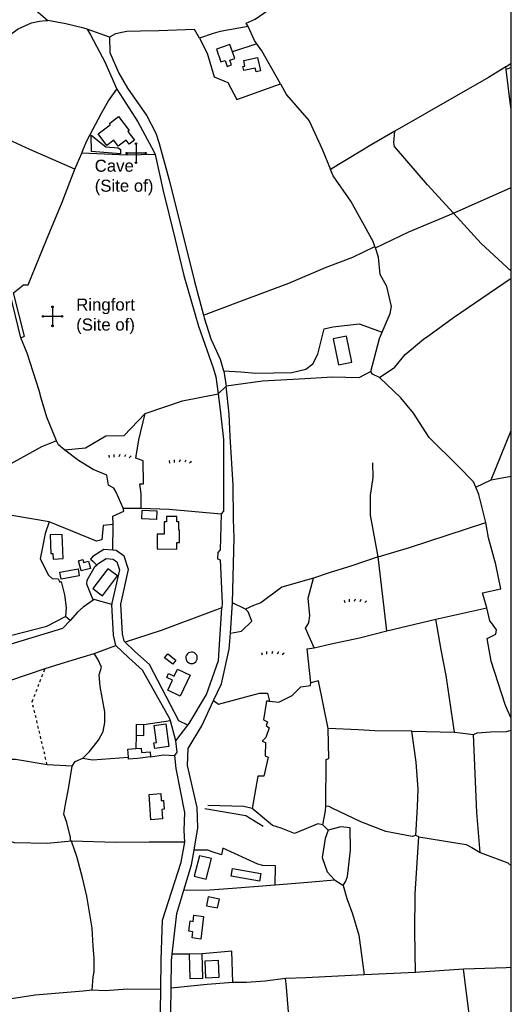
# Model space of a CAD drawing. Extents: x 119999 to 6050531, y -19778 to 3735158.
# Tile 61 of 66: x 3751541 to 4120000, y 1457028 to 2195552. Entities that reach past the tile are written whole.
import ezdxf

# ---------------------------------------------------------------- set-up
doc = ezdxf.new("R2010")
doc.units = 0
doc.header["$LTSCALE"] = 20
doc.linetypes.add('PECK', pattern=[0.2, 0.1, -0.1])
for name, color, linetype in [('90 - SITE GENERALLY', 2, 'Continuous'), ('BDY_RIGHT', 7, 'Continuous'), ('BLD_OTL_S', 1, 'Continuous'), ('GEN_LIN_D', 3, 'Continuous'), ('GEN_PCK_D', 3, 'PECK'), ('LAND_SYMB', 6, 'Continuous'), ('LEGEND', 7, 'Continuous'), ('MNR_LN_DT', 3, 'Continuous'), ('OTHER_SYM', 6, 'Continuous'), ('ROADS', 7, 'Continuous'), ('TOWNLAND', 7, 'Continuous'), ('WATER_FTR', 4, 'Continuous')]:
    doc.layers.add(name, color=color, linetype=linetype)
doc.styles.get("Standard").update_dxf_attribs({"font": 'arial.ttf', "height": 2})

# ---------------------------------------------------------------- blocks, each defined once
blk = doc.blocks.new('42', base_point=(146.676798, 309.253658))
for p, q in [((146.691962, 312.523596), (146.691962, 305.983721)), ((149.961902, 309.253658), (143.422025, 309.253658))]:
    blk.add_line(p, q)
for centre in [(146.686412, 312.818336), (143.127287, 309.248108), (150.25664, 309.259208), (146.697512, 305.688981)]:
    blk.add_circle(centre, 0.29479)
blk = doc.blocks.new('27', base_point=(148.352383, 311.221979))
for p, q in [((144.718675, 312.424787), (144.918538, 311.52541)), ((146.584048, 312.69127), (146.584048, 311.691962)), ((148.815833, 312.75789), (148.51604, 311.858512)), ((150.980998, 312.591337), (150.581275, 311.791892)), ((153.112853, 312.158305), (152.413338, 311.45879))]:
    blk.add_line(p, q)
blk = doc.blocks.new('1586')
at = {"layer": 'BDY_RIGHT'}
blk.add_line((123898.11, 308717.44), (123897.76, 308718.46), dxfattribs=at)
for points in [[(123682.04, 308881.37), (123679.49, 308882.12), (123666.03, 308885.44), (123652.7, 308887.92)], [(123766.18, 308874.81), (123762.59, 308881.07), (123735.72, 308880.09), (123722.17, 308879.94), (123711.79, 308879.61), (123703.43, 308878.04), (123698.93, 308875.38)], [(123802.68, 308883.39), (123781.69, 308879.6), (123776.43, 308878.17), (123766.18, 308874.81)], [(123897.76, 308718.46), (123896.51, 308722.21), (123879.84, 308752.49), (123866.48, 308771.5), (123864.57, 308776.08)], [(123903.3, 308654.21), (123909.16, 308668.09), (123910.13, 308673.36), (123906.72, 308688.41), (123901.8, 308697.47), (123900.57, 308710.41), (123898.11, 308717.44)], [(123894.7, 308624.76), (123901.3, 308649.46), (123903.3, 308654.21)]]:
    blk.add_lwpolyline(points, dxfattribs=at)
at = {"layer": 'BLD_OTL_S'}
blk.add_line((123768.32, 308187.97), (123758.61, 308187.76), dxfattribs=at)
for points in [[(123790.95, 308864.38), (123788.95, 308870), (123778.97, 308866.43), (123782.36, 308856.94), (123785.5, 308858.06), (123787.14, 308853.45), (123790.4, 308854.61), (123789.12, 308858.17), (123792.71, 308859.45), (123790.95, 308864.38)], [(123809.79, 308860.08), (123811.9, 308850.14), (123808.67, 308849.45), (123808.08, 308852.23), (123799.52, 308850.42), (123798.87, 308853.46), (123800.4, 308853.78), (123799.52, 308857.9), (123809.79, 308860.08)], [(123705.57, 308815.84), (123713.5, 308805.41), (123712.67, 308804.77), (123717.58, 308798.31), (123713.63, 308795.31), (123711.45, 308798.18), (123705.39, 308793.58), (123701.97, 308798.07), (123696.86, 308794.18), (123690.26, 308802.86), (123699.39, 308809.81), (123698.75, 308810.66), (123705.57, 308815.84)], [(123685.07, 308801.9), (123695.99, 308793.12), (123705.36, 308792.42), (123707.04, 308791.08), (123707.05, 308788.05), (123685.47, 308789.8), (123685.07, 308801.9)], [(123866.49, 308649.13), (123870.38, 308629.61), (123880.41, 308631.61), (123876.52, 308651.13), (123866.49, 308649.13)], [(123734.01, 308513.7), (123723.05, 308514.18), (123723.33, 308520.54), (123734.29, 308520.06), (123734.01, 308513.7)], [(123749.35, 308491.4), (123749.33, 308496.42), (123751.35, 308496.43), (123751.32, 308505.72), (123750.89, 308505.72), (123750.86, 308511.97), (123749.24, 308511.96), (123749.22, 308515.87), (123741.6, 308515.84), (123741.61, 308511.9), (123739.73, 308511.9), (123739.77, 308502.72), (123734.63, 308502.7), (123734.67, 308491.54), (123749.35, 308491.4)], [(123654.3, 308502.08), (123654.94, 308488.13), (123656.45, 308488.2), (123656.65, 308483.98), (123664.13, 308484.33), (123663.29, 308502.5), (123654.3, 308502.08)], [(123677.65, 308475.05), (123675.69, 308482.71), (123678.93, 308483.54), (123679.45, 308481.47), (123683.11, 308482.41), (123684.54, 308476.8), (123677.65, 308475.05)], [(123661.69, 308474.2), (123675.31, 308476.58), (123676.23, 308471.31), (123662.61, 308468.93), (123661.69, 308474.2)], [(123697.58, 308476.72), (123686.44, 308461.79), (123693.69, 308456.38), (123704.82, 308471.32), (123697.58, 308476.72)], [(123742.52, 308412.92), (123748.6, 308408.22), (123746.24, 308405.18), (123740.17, 308409.88), (123742.52, 308412.92)], [(123760.41, 308405.6), (123761.52, 308405.76), (123762.55, 308406.21), (123763.43, 308406.91), (123764.1, 308407.81), (123764.51, 308408.85), (123764.64, 308409.97), (123764.48, 308411.08), (123764.03, 308412.11), (123763.33, 308412.99), (123762.43, 308413.66), (123761.38, 308414.07), (123760.27, 308414.2), (123759.16, 308414.03), (123758.13, 308413.58), (123757.25, 308412.89), (123756.58, 308411.98), (123756.17, 308410.94), (123756.04, 308409.82), (123756.21, 308408.71), (123756.65, 308407.68), (123757.35, 308406.8), (123758.25, 308406.14), (123759.3, 308405.72), (123760.41, 308405.6)], [(123759.29, 308396.8), (123751.81, 308381.18), (123742.48, 308385.65), (123746.05, 308393.1), (123741.71, 308395.18), (123743.1, 308398.08), (123747.29, 308396.07), (123749.81, 308401.34), (123759.29, 308396.8)], [(123724.62, 308359.76), (123718.81, 308359.81), (123718.74, 308351.79)], [(123718.74, 308351.79), (123724.54, 308351.74), (123724.62, 308359.76)], [(123741.08, 308360.4), (123743.4, 308343.36), (123732.7, 308341.91), (123732.12, 308346.15), (123734.03, 308346.41), (123732.29, 308359.2), (123741.08, 308360.4)], [(123713.07, 308335.5), (123712.63, 308341.52), (123718.47, 308341.95)], [(123718.47, 308341.95), (123722.51, 308342.24), (123722.75, 308338.95), (123729.24, 308339.42), (123729.52, 308335.6)], [(123729.52, 308335.6), (123719.77, 308334.49), (123713.18, 308334.01), (123713.07, 308335.5)], [(123729.89, 308288.52), (123728.53, 308307.43), (123737.29, 308308.06), (123737.67, 308302.8), (123739.44, 308302.93), (123739.92, 308296.34), (123737.95, 308296.2), (123738.45, 308289.14), (123729.89, 308288.52)], [(123766.25, 308261.51), (123762.39, 308246.09), (123771.33, 308243.85), (123775.19, 308259.27), (123766.25, 308261.51)], [(123791.12, 308251.87), (123812.21, 308248.14), (123811.2, 308242.43), (123790.11, 308246.17), (123791.12, 308251.87)], [(123771.51, 308223.98), (123779.88, 308222.27), (123781.25, 308228.96), (123772.88, 308230.67), (123771.51, 308223.98)], [(123769.37, 308215.92), (123767.36, 308198.99), (123760.74, 308199.77), (123761.29, 308204.43), (123758.31, 308204.79), (123759.23, 308212.52), (123761.63, 308212.24), (123762.17, 308216.77), (123769.37, 308215.92)], [(123758.61, 308187.76), (123759.02, 308169.42), (123768.72, 308169.64), (123768.32, 308187.97)], [(123770.27, 308182.47), (123770.76, 308169.97), (123781.13, 308170.38), (123780.64, 308182.88), (123770.27, 308182.47)]]:
    blk.add_lwpolyline(points, dxfattribs=at)
at = {"layer": 'GEN_LIN_D'}
for p, q in [((123809.19, 308870.56), (123790.95, 308864.38)), ((123995.8, 308853.3), (124000, 308856.05)), ((123996.08, 308851.19), (123995.8, 308853.3)), ((124000, 308852.67), (123996.08, 308851.19)), ((123672.84, 308776.33), (123678.01, 308788.43)), ((123678.01, 308788.43), (123679.23, 308791.29)), ((123732.16, 308789.63), (123732.96, 308787.34)), ((123956.62, 308743.36), (124000, 308762.64)), ((123898.11, 308717.44), (123897.76, 308718.46)), ((123984.8, 308543.32), (124000, 308580.48)), ((123973.36, 308537.82), (123984.8, 308543.32)), ((123984.8, 308543.32), (124000, 308546.14)), ((123709.18, 308522.13), (123722.6, 308522.12)), ((123701.36, 308490.66), (123701.53, 308509.8)), ((123686.29, 308482.32), (123689.36, 308479.47)), ((123700.69, 308449.86), (123686.28, 308453.97)), ((123789.52, 308428.53), (123791.12, 308451.18)), ((123800.74, 308446.33), (123791.12, 308451.18)), ((123943.49, 308438.9), (123981.79, 308447.38)), ((123669.27, 308437.97), (123665.85, 308440.91)), ((123906.69, 308430.18), (123943.49, 308438.9)), ((123687.44, 308413.21), (123703.61, 308419.1)), ((123744.45, 308362.53), (123724.62, 308359.76)), ((123748.66, 308347.75), (123744.45, 308362.53)), ((123718.74, 308351.79), (123718.47, 308341.95)), ((123925.41, 308354.97), (123957.41, 308354.11)), ((123670.75, 308328.71), (123652.11, 308329.76)), ((123862.69, 308280.72), (123858.86, 308284.62)), ((123930.79, 308275.65), (123928.51, 308276.57)), ((123758.61, 308187.76), (123745.79, 308187.57)), ((123928.12, 308173.83), (123889.7, 308172.03)), ((123964.11, 308176.36), (123928.12, 308173.83)), ((123969.09, 308136.83), (123964.11, 308176.36))]:
    blk.add_line(p, q, dxfattribs=at)
for points in [[(123802.68, 308883.39), (123801.3, 308885.83), (123808.11, 308888.9), (123817.74, 308895.64), (123877.43, 308936.12), (123899.43, 308950.42), (123914.57, 308960.1), (123920.69, 308964.87)], [(123606.63, 308866.2), (123614.6, 308870.39), (123630.44, 308881.74), (123640.29, 308886.15), (123646.33, 308887.38), (123651.04, 308887.87), (123652.7, 308887.92)], [(123682.04, 308881.37), (123679.49, 308882.12), (123666.03, 308885.44), (123652.7, 308887.92)], [(123682.04, 308881.37), (123684.81, 308876.77), (123695.43, 308857.04), (123704.42, 308836.44)], [(123766.18, 308874.81), (123762.59, 308881.07), (123735.72, 308880.09), (123722.17, 308879.94), (123711.79, 308879.61), (123703.43, 308878.04), (123698.93, 308875.38)], [(123802.68, 308883.39), (123781.69, 308879.6), (123776.43, 308878.17), (123766.18, 308874.81)], [(123809.19, 308870.56), (123807.54, 308872.82), (123802.68, 308883.39)], [(123698.93, 308875.38), (123699.15, 308864.05), (123705.72, 308848.37), (123712.26, 308837.29), (123726.84, 308816.54), (123733.62, 308803.36), (123736.17, 308795.74), (123743.99, 308766.56), (123762.57, 308692.18), (123769.23, 308666.87)], [(123766.18, 308874.81), (123772.02, 308863.44), (123777.35, 308845.77), (123787.53, 308841.55), (123794.32, 308828.63), (123826.91, 308840.41)], [(123826.91, 308840.41), (123813.04, 308865.26), (123809.19, 308870.56)], [(123995.8, 308853.3), (123982.8, 308845.25), (123912.65, 308804.91)], [(124000, 308821.42), (123999.23, 308826.76), (123996.08, 308851.19)], [(123679.23, 308791.29), (123681.9, 308797.8), (123692.8, 308818.47), (123697.98, 308827.61), (123704.42, 308836.44)], [(123704.42, 308836.44), (123720.11, 308811.94), (123728.75, 308795.73), (123732.16, 308789.63)], [(123826.91, 308840.41), (123831.62, 308832.12), (123848.5, 308812.71), (123858.21, 308791.32), (123864.57, 308776.08)], [(123672.84, 308776.33), (123639.08, 308791.15), (123619.76, 308800.3), (123600.97, 308810.44), (123588.41, 308818.3)], [(123912.65, 308804.91), (123895.52, 308795.06), (123864.57, 308776.08)], [(123956.62, 308743.36), (123937.22, 308764.75), (123912.38, 308793.34), (123912.01, 308796.39), (123912.65, 308804.91)], [(123732.96, 308787.34), (123712.15, 308786.83), (123678.01, 308788.43)], [(123732.96, 308787.34), (123738.98, 308760.26), (123748.03, 308723.74), (123754.66, 308696.56), (123765.59, 308658.73), (123776.5, 308627.52), (123778.53, 308620.73), (123780.27, 308608.02)], [(123632.36, 308649.96), (123635.24, 308651.26), (123626.91, 308683.76), (123634.4, 308689.78), (123637.98, 308689.62), (123651.66, 308723.38), (123663.46, 308751.7), (123672.84, 308776.33)], [(123897.76, 308718.46), (123896.51, 308722.21), (123879.84, 308752.49), (123866.48, 308771.5), (123864.57, 308776.08)], [(123898.11, 308717.44), (123923.1, 308729.44), (123956.62, 308743.36)], [(124000, 308700.02), (123977.32, 308720.59), (123956.62, 308743.36)], [(123769.23, 308666.87), (123797.84, 308677.56), (123833.28, 308690.99), (123860.82, 308702.73), (123881.11, 308710.47), (123897.76, 308718.46)], [(123903.3, 308654.21), (123909.16, 308668.09), (123910.13, 308673.36), (123906.72, 308688.41), (123901.8, 308697.47), (123900.57, 308710.41), (123898.11, 308717.44)], [(123632.36, 308649.96), (123624.02, 308683.87), (123620.72, 308694.61), (123611.77, 308702.82)], [(123901.33, 308620.13), (123912.78, 308627.99), (123920.51, 308637.53), (123934.13, 308648.84), (123938.29, 308651.7), (123956.8, 308665.08), (124000, 308694.65)], [(123769.23, 308666.87), (123769.76, 308664.83), (123774.83, 308649.27), (123781.74, 308633.92), (123784.4, 308625.26)], [(123784.4, 308625.26), (123797.22, 308624.5), (123808.45, 308623.51), (123835.55, 308624.04), (123845.89, 308626.33), (123851.15, 308630.5), (123855.1, 308637.58), (123859.81, 308656.68), (123866.32, 308658.08), (123886.06, 308660.37), (123903.3, 308654.21)], [(123894.7, 308624.76), (123901.3, 308649.46), (123903.3, 308654.21)], [(123659.24, 308572.64), (123651.9, 308590.39), (123647.7, 308604.72), (123646.17, 308610.35), (123637.21, 308638.48), (123632.36, 308649.96)], [(123784.4, 308625.26), (123784.51, 308624.88), (123786.26, 308613.7)], [(123894.7, 308624.76), (123885.84, 308619.94), (123866.19, 308620.53), (123840.92, 308618.87), (123813.42, 308617.38), (123786.26, 308613.7)], [(123901.33, 308620.13), (123895.91, 308622.66), (123894.7, 308624.76)], [(123973.36, 308537.82), (123971.6, 308541.85), (123960.22, 308553.71), (123938.37, 308575.1), (123926.76, 308593.53), (123917.12, 308604.81), (123901.33, 308620.13)], [(123725.56, 308593.12), (123753.51, 308602.56), (123780.27, 308608.02)], [(123780.27, 308608.02), (123782.12, 308593.72), (123784.39, 308573.72), (123784.22, 308520), (123782.62, 308518)], [(123791.12, 308451.18), (123792.33, 308500), (123791.75, 308514), (123791.55, 308539.54), (123789.18, 308576.04), (123788.42, 308592.78), (123786.26, 308613.7)], [(123725.56, 308593.12), (123709.69, 308576.34), (123696.04, 308576.15), (123680.75, 308567.19), (123665.49, 308565.77)], [(123722.6, 308522.12), (123722.53, 308532.83), (123721.58, 308540.45), (123724.36, 308540.33), (123724.08, 308557.79), (123718.6, 308559.79), (123720.82, 308573.37), (123725.56, 308593.12)], [(123659.24, 308572.64), (123648, 308568.21), (123618.13, 308551.64), (123588.09, 308535.59), (123580.86, 308541.55), (123583.83, 308552.29), (123588.06, 308568.8), (123589.57, 308586.68)], [(123665.49, 308565.77), (123660.6, 308569.57), (123659.24, 308572.64)], [(123709.18, 308522.13), (123703.92, 308534.16), (123702.09, 308537.13), (123697.98, 308539.51), (123696.83, 308546.8), (123686.65, 308551.07), (123675.68, 308557.85), (123665.49, 308565.77)], [(123900.33, 308485.69), (123894.48, 308517.02), (123894.59, 308531.68), (123896.43, 308545.26), (123896.12, 308556.14)], [(123980.81, 308511.39), (123975.75, 308532.32), (123973.36, 308537.82)], [(123653.52, 308511.79), (123625.56, 308516.67), (123597.2, 308523.83)], [(123701.53, 308509.8), (123701.33, 308516.12), (123709.69, 308519.91), (123709.18, 308522.13)], [(123722.6, 308522.12), (123743.46, 308521.39), (123782.62, 308518)], [(123653.52, 308511.79), (123650.68, 308503.1), (123648.51, 308492.84), (123646.84, 308484.12), (123653.22, 308472.02), (123655.97, 308469.47), (123660.34, 308469.15), (123661.54, 308466.76), (123662.57, 308467.11), (123665.01, 308457.04), (123666.25, 308447.65), (123665.85, 308440.91)], [(123701.53, 308509.8), (123694.02, 308509.25), (123693.22, 308498.31), (123689.21, 308497.52), (123653.52, 308511.79)], [(123782.62, 308518), (123781.8, 308490.99), (123779.95, 308489.02), (123779.75, 308484.24), (123781.75, 308483.3), (123783.29, 308450.9), (123783.08, 308447.39)], [(123900.33, 308485.69), (123923.7, 308492.67), (123980.81, 308511.39)], [(123992.24, 308461.61), (123988.47, 308479.97), (123982.99, 308500.01), (123980.81, 308511.39)], [(123701.36, 308490.66), (123694.51, 308491.28), (123686.27, 308485.9), (123684.59, 308483.89), (123686.29, 308482.32)], [(123710.71, 308421.61), (123709.74, 308422.53), (123708.6, 308427.9), (123707.4, 308450.26), (123713.2, 308476.21), (123709.91, 308486.25), (123703.9, 308490.44), (123701.36, 308490.66)], [(123689.36, 308479.47), (123690.78, 308480.82), (123696.23, 308484.38), (123701.52, 308483.91), (123704.22, 308482.02), (123706.24, 308475.87), (123700.64, 308450.83), (123700.69, 308449.86)], [(123900.33, 308485.69), (123880.48, 308478.93), (123863.44, 308473.69), (123851.71, 308469.61)], [(123906.69, 308430.18), (123904.33, 308451.72), (123900.33, 308485.69)], [(123686.28, 308453.97), (123681.95, 308465.19), (123682.1, 308468.26), (123688.03, 308478.54), (123689.36, 308479.47)], [(123851.71, 308469.61), (123827.97, 308463), (123812.37, 308451.2), (123806.81, 308449.24), (123800.74, 308446.33)], [(123852.15, 308417.4), (123845.83, 308432.2), (123848.16, 308436.11), (123849.09, 308441.62), (123847.68, 308454.68), (123851.71, 308469.61)], [(123981.79, 308447.38), (123978.47, 308458.65), (123992.24, 308461.61)], [(123686.28, 308453.97), (123686.59, 308453.18), (123679.04, 308447.94), (123674.83, 308444.07), (123669.27, 308437.97)], [(123703.61, 308419.1), (123701.92, 308427.01), (123700.69, 308449.86)], [(123783.08, 308447.39), (123776.26, 308444.98), (123737.58, 308430.53), (123710.71, 308421.61)], [(123757.48, 308359.33), (123758.53, 308360.68), (123771.44, 308382.35), (123780.59, 308407.91), (123783.08, 308447.39)], [(123789.52, 308428.53), (123797.83, 308429.86), (123805.65, 308437.43), (123802.82, 308444.5), (123800.74, 308446.33)], [(123985.05, 308436.16), (123983.86, 308437.77), (123981.79, 308447.38)], [(123548.76, 308441.08), (123615.27, 308417.31), (123663.84, 308432.14), (123669.27, 308437.97)], [(123604.86, 308426.23), (123616.65, 308424.77), (123651.9, 308433.66), (123665.85, 308440.91)], [(123957.41, 308354.11), (123951.1, 308396.59), (123947.37, 308415.96), (123943.49, 308438.9)], [(123852.15, 308417.4), (123865.04, 308420.47), (123886.31, 308424.85), (123906.69, 308430.18)], [(124000, 308364.62), (123997.28, 308370.64), (123995.44, 308375.01), (123985.03, 308407.36), (123981.87, 308424.43), (123988.35, 308427.71), (123989.02, 308430.79), (123985.05, 308436.16)], [(123776.84, 308377.82), (123782.71, 308390.38), (123788.64, 308416.48), (123789.52, 308428.53)], [(123744.45, 308362.53), (123744.01, 308364.07), (123723.56, 308400.57), (123713.33, 308409.85), (123703.61, 308419.1)], [(123757.48, 308359.33), (123750.78, 308362.77), (123728.88, 308404.81), (123717.9, 308414.77), (123710.71, 308421.61)], [(123849.7, 308391.16), (123846.99, 308416.56), (123852.15, 308417.4)], [(123650.57, 308401.86), (123662.72, 308405.74), (123687.44, 308413.21)], [(123678.84, 308334.69), (123683.85, 308339.54), (123690.52, 308348.11), (123694.08, 308354.53), (123695.37, 308361.3), (123695.46, 308369.39), (123691.96, 308388.49), (123691.06, 308397.13), (123692.82, 308402.87), (123690.03, 308408.8), (123687.44, 308413.21)], [(123546.13, 308370.34), (123562.07, 308374.52), (123614.79, 308390.31), (123624.93, 308393.07), (123650.57, 308401.86)], [(123862.7, 308357.02), (123855.52, 308392.66), (123849.7, 308391.16)], [(123818.76, 308377.35), (123825.83, 308376.69), (123835.81, 308381.59), (123842.3, 308388.16), (123849.61, 308389.08), (123849.7, 308391.16)], [(123762.21, 308265.73), (123765.13, 308282.3), (123764.66, 308297.66), (123757.21, 308329.13), (123757.75, 308342), (123768.06, 308359.01), (123776.84, 308377.82)], [(123776.84, 308377.82), (123780.64, 308375.23), (123811.28, 308383.42), (123817.27, 308383.51), (123818.76, 308377.35)], [(123818.76, 308377.35), (123816.52, 308377.43), (123814.31, 308363.28), (123817.3, 308361.79), (123816.22, 308359.21), (123818.63, 308357.46), (123815.95, 308350.11), (123813.33, 308347.51), (123815.72, 308346.48), (123815.56, 308336.33), (123817.8, 308335.5), (123814.5, 308321.17), (123809.99, 308321.18), (123805.66, 308296.81)], [(123861.03, 308298.77), (123861.31, 308333.7), (123863.31, 308334.45), (123862.7, 308357.02)], [(123925.41, 308354.97), (123897.75, 308355.12), (123885.45, 308355.87), (123862.7, 308357.02)], [(123928.51, 308276.57), (123929.71, 308298.27), (123930.21, 308311.37), (123928.66, 308331.76), (123925.41, 308354.97)], [(123957.41, 308354.11), (123961.63, 308353.54), (123971.75, 308352.5)], [(123971.75, 308352.5), (123974.32, 308353.65), (123984.42, 308354.47), (123996.53, 308354.75), (124000, 308355.61)], [(123976.66, 308263.78), (123974.1, 308294), (123971.75, 308352.5)], [(123747.9, 308336.67), (123749.55, 308339.24), (123748.66, 308347.75)], [(123652.11, 308329.76), (123628.45, 308333.69), (123622.95, 308333.75)], [(123670.75, 308328.71), (123673.17, 308332.15), (123678.84, 308334.69)], [(123678.84, 308334.69), (123686.11, 308333.38), (123713.07, 308335.5)], [(123729.52, 308335.6), (123739.3, 308337.2), (123747.9, 308336.67)], [(123755.32, 308271.66), (123754.7, 308280.29), (123755.43, 308293.93), (123748.76, 308326.84), (123747.9, 308336.67)], [(123670.41, 308272.35), (123669.69, 308273.14), (123669.52, 308275.17), (123666.96, 308286.4), (123664.69, 308292.56), (123665.76, 308300.1), (123668.02, 308311.64), (123670.75, 308328.71)], [(123770.31, 308296.82), (123801.13, 308291.65), (123814.09, 308283.67)], [(123805.66, 308296.81), (123799.59, 308298.31), (123772.61, 308299.22)], [(123858.86, 308284.62), (123854.97, 308285.49), (123837.62, 308278.07), (123827.4, 308282.07), (123821.1, 308284.27), (123805.66, 308296.81)], [(123858.86, 308284.62), (123860.78, 308295.11), (123861.03, 308298.77)], [(123928.51, 308276.57), (123925.64, 308275.98), (123906.05, 308279.57), (123887.11, 308286.78), (123865.68, 308297.27), (123863.52, 308298.43), (123861.03, 308298.77)], [(123874.09, 308239.18), (123876.05, 308242.29), (123877.31, 308245.98), (123879.49, 308265.71), (123879.24, 308282.46), (123872.17, 308283.13), (123862.69, 308280.72)], [(123862.69, 308280.72), (123860.45, 308274.37), (123858.12, 308260.22), (123861.95, 308249.49), (123867.51, 308243.44)], [(123928.12, 308173.83), (123927.64, 308204.69), (123927.85, 308232.87), (123930.79, 308275.65)], [(123930.79, 308275.65), (123966.1, 308269.77), (123970.34, 308267.69), (123976.66, 308263.78)], [(123670.41, 308272.35), (123652.1, 308270.67), (123627.65, 308271.11), (123621.42, 308273.14)], [(123755.32, 308271.66), (123728.46, 308271.71), (123703.69, 308271.42), (123670.41, 308272.35)], [(123685.95, 308160.72), (123686.61, 308170.53), (123687.28, 308174.32), (123687.45, 308184.42), (123686.57, 308193.56), (123685.88, 308207.24), (123681.83, 308231.17), (123678.62, 308244.96), (123674.48, 308260.81), (123670.41, 308272.35)], [(123737.25, 308161.09), (123737.45, 308183.34), (123738.6, 308213.06), (123752.65, 308256.52), (123755.32, 308271.66)], [(123822.98, 308239.69), (123823.26, 308253.87), (123813.86, 308254.17), (123809.93, 308255.17), (123783.73, 308267.18), (123782.9, 308262.05), (123775.89, 308264.41), (123772.63, 308265.59), (123762.21, 308265.73)], [(123754.52, 308235.76), (123760.26, 308254.7), (123762.21, 308265.73)], [(123976.66, 308263.78), (123997.29, 308256.07), (124000, 308253.89)], [(123754.52, 308235.76), (123774.09, 308236.01), (123791, 308237.11), (123822.98, 308239.69)], [(123822.98, 308239.69), (123850.43, 308241.83), (123867.51, 308243.44)], [(123867.51, 308243.44), (123872.17, 308240.34), (123874.09, 308239.18)], [(123874.09, 308239.18), (123876.61, 308229.33), (123880.96, 308217.96), (123885.79, 308201.82), (123889.7, 308172.03)], [(123745.79, 308187.57), (123749.2, 308218.24), (123754.52, 308235.76)], [(123745.18, 308162.05), (123745.26, 308182.87), (123745.79, 308187.57)], [(123791.35, 308166.3), (123790.54, 308189.91), (123768.32, 308187.97)], [(123889.7, 308172.03), (123845.93, 308169.87), (123830.71, 308169.37)], [(124000, 308177.61), (123996.28, 308177.32), (123964.11, 308176.36)], [(123791.35, 308166.3), (123772.13, 308164.79), (123745.18, 308162.05)], [(123830.71, 308169.37), (123815.59, 308167.44), (123801.58, 308166.35), (123791.35, 308166.3)], [(123834.62, 308126.35), (123832.95, 308144.45), (123831.63, 308162.8), (123830.71, 308169.37)], [(123685.95, 308160.72), (123679.23, 308159.78), (123643.08, 308156.96), (123618.92, 308153.17), (123597.09, 308151.03), (123579.36, 308150.02), (123546.2, 308147.72), (123541.86, 308147.8)], [(123737.25, 308161.09), (123712.27, 308161.39), (123695.63, 308160.2), (123685.95, 308160.72)], [(123727.17, 308082.9), (123734.53, 308113.69), (123737.1, 308144.92), (123737.25, 308161.09)], [(123834.62, 308126.35), (123832.21, 308122.74), (123823.66, 308105.65), (123815.01, 308098.18), (123795.93, 308095.19), (123776.47, 308093.09), (123757.47, 308094.27), (123754.9, 308092.74), (123751.58, 308092.51), (123745.45, 308089.57), (123742.7, 308089.45), (123739.62, 308090.92), (123736.93, 308093.64), (123741.72, 308114.69), (123744.92, 308144.57), (123745.18, 308162.05)]]:
    blk.add_lwpolyline(points, dxfattribs=at)
at = {"layer": 'GEN_PCK_D'}
blk.add_lwpolyline([(123652.11, 308329.76), (123640.88, 308377.13), (123650.57, 308401.86)], dxfattribs=at)
at = {"layer": 'LEGEND'}
for p, q in [((124000, 308856.05), (124000, 309002.31)), ((124000, 308852.67), (124000, 308856.05)), ((124000, 308821.42), (124000, 308852.67)), ((124000, 308762.64), (124000, 308821.42)), ((124000, 308700.02), (124000, 308762.64)), ((124000, 308694.65), (124000, 308700.02)), ((124000, 308580.48), (124000, 308694.65)), ((124000, 308546.14), (124000, 308580.48)), ((124000, 308461.99), (124000, 308546.14)), ((124000, 308428.28), (124000, 308461.99)), ((124000, 308364.62), (124000, 308428.28)), ((124000, 308355.61), (124000, 308364.62)), ((124000, 308253.89), (124000, 308355.61)), ((124000, 308177.61), (124000, 308253.89)), ((124000, 308138.89), (124000, 308177.61))]:
    blk.add_line(p, q, dxfattribs=at)
at = {"layer": 'ROADS'}
for p, q in [((123732.16, 308789.63), (123732.96, 308787.34)), ((123780.27, 308608.02), (123786.26, 308613.7)), ((123686.29, 308482.32), (123689.36, 308479.47)), ((123789.52, 308428.53), (123791.12, 308451.18)), ((123748.66, 308347.75), (123744.45, 308362.53)), ((123748.66, 308347.75), (123757.48, 308359.33)), ((123748.66, 308347.75), (123757.48, 308359.33))]:
    blk.add_line(p, q, dxfattribs=at)
for points in [[(123802.68, 308883.39), (123801.3, 308885.83), (123808.11, 308888.9), (123817.74, 308895.64), (123877.43, 308936.12), (123899.43, 308950.42), (123914.57, 308960.1), (123920.69, 308964.87)], [(123606.63, 308866.2), (123614.6, 308870.39), (123630.44, 308881.74), (123640.29, 308886.15), (123646.33, 308887.38), (123651.04, 308887.87), (123652.7, 308887.92)], [(123682.04, 308881.37), (123679.49, 308882.12), (123666.03, 308885.44), (123652.7, 308887.92)], [(123682.04, 308881.37), (123684.81, 308876.77), (123695.43, 308857.04), (123704.42, 308836.44)], [(123766.18, 308874.81), (123762.59, 308881.07), (123735.72, 308880.09), (123722.17, 308879.94), (123711.79, 308879.61), (123703.43, 308878.04), (123698.93, 308875.38)], [(123802.68, 308883.39), (123781.69, 308879.6), (123776.43, 308878.17), (123766.18, 308874.81)], [(123698.93, 308875.38), (123699.15, 308864.05), (123705.72, 308848.37), (123712.26, 308837.29), (123726.84, 308816.54), (123733.62, 308803.36), (123736.17, 308795.74), (123743.99, 308766.56), (123762.57, 308692.18), (123769.23, 308666.87)], [(123704.42, 308836.44), (123720.11, 308811.94), (123728.75, 308795.73), (123732.16, 308789.63)], [(123732.96, 308787.34), (123738.98, 308760.26), (123748.03, 308723.74), (123754.66, 308696.56), (123765.59, 308658.73), (123776.5, 308627.52), (123778.53, 308620.73), (123780.27, 308608.02)], [(123769.23, 308666.87), (123769.76, 308664.83), (123774.83, 308649.27), (123781.74, 308633.92), (123784.4, 308625.26)], [(123784.4, 308625.26), (123784.51, 308624.88), (123786.26, 308613.7)], [(123780.27, 308608.02), (123782.12, 308593.72), (123784.39, 308573.72), (123784.22, 308520), (123782.62, 308518)], [(123791.12, 308451.18), (123792.33, 308500), (123791.75, 308514), (123791.55, 308539.54), (123789.18, 308576.04), (123788.42, 308592.78), (123786.26, 308613.7)], [(123782.62, 308518), (123781.8, 308490.99), (123779.95, 308489.02), (123779.75, 308484.24), (123781.75, 308483.3), (123783.29, 308450.9), (123783.08, 308447.39)], [(123701.36, 308490.66), (123694.51, 308491.28), (123686.27, 308485.9), (123684.59, 308483.89), (123686.29, 308482.32)], [(123710.71, 308421.61), (123709.74, 308422.53), (123708.6, 308427.9), (123707.4, 308450.26), (123713.2, 308476.21), (123709.91, 308486.25), (123703.9, 308490.44), (123701.36, 308490.66)], [(123689.36, 308479.47), (123690.78, 308480.82), (123696.23, 308484.38), (123701.52, 308483.91), (123704.22, 308482.02), (123706.24, 308475.87), (123700.64, 308450.83), (123700.69, 308449.86)], [(123703.61, 308419.1), (123701.92, 308427.01), (123700.69, 308449.86)], [(123757.48, 308359.33), (123758.53, 308360.68), (123771.44, 308382.35), (123780.59, 308407.91), (123783.08, 308447.39)], [(123776.84, 308377.82), (123782.71, 308390.38), (123788.64, 308416.48), (123789.52, 308428.53)], [(123744.45, 308362.53), (123744.01, 308364.07), (123723.56, 308400.57), (123713.33, 308409.85), (123703.61, 308419.1)], [(123757.48, 308359.33), (123750.78, 308362.77), (123728.88, 308404.81), (123717.9, 308414.77), (123710.71, 308421.61)], [(123762.21, 308265.73), (123765.13, 308282.3), (123764.66, 308297.66), (123757.21, 308329.13), (123757.75, 308342), (123768.06, 308359.01), (123776.84, 308377.82)], [(123747.9, 308336.67), (123749.55, 308339.24), (123748.66, 308347.75)], [(123755.32, 308271.66), (123754.7, 308280.29), (123755.43, 308293.93), (123748.76, 308326.84), (123747.9, 308336.67)], [(123737.25, 308161.09), (123737.45, 308183.34), (123738.6, 308213.06), (123752.65, 308256.52), (123755.32, 308271.66)], [(123754.52, 308235.76), (123760.26, 308254.7), (123762.21, 308265.73)], [(123745.79, 308187.57), (123749.2, 308218.24), (123754.52, 308235.76)], [(123745.18, 308162.05), (123745.26, 308182.87), (123745.79, 308187.57)], [(123727.17, 308082.9), (123734.53, 308113.69), (123737.1, 308144.92), (123737.25, 308161.09)], [(123834.62, 308126.35), (123832.21, 308122.74), (123823.66, 308105.65), (123815.01, 308098.18), (123795.93, 308095.19), (123776.47, 308093.09), (123757.47, 308094.27), (123754.9, 308092.74), (123751.58, 308092.51), (123745.45, 308089.57), (123742.7, 308089.45), (123739.62, 308090.92), (123736.93, 308093.64), (123741.72, 308114.69), (123744.92, 308144.57), (123745.18, 308162.05)]]:
    blk.add_lwpolyline(points, dxfattribs=at)
at = {"layer": 'TOWNLAND'}
for p, q in [((123636.78, 308901.35), (123652.7, 308887.92)), ((123698.93, 308875.38), (123682.04, 308881.37)), ((123898.11, 308717.44), (123897.76, 308718.46))]:
    blk.add_line(p, q, dxfattribs=at)
for points in [[(123682.04, 308881.37), (123679.49, 308882.12), (123666.03, 308885.44), (123652.7, 308887.92)], [(123766.18, 308874.81), (123762.59, 308881.07), (123735.72, 308880.09), (123722.17, 308879.94), (123711.79, 308879.61), (123703.43, 308878.04), (123698.93, 308875.38)], [(123802.68, 308883.39), (123781.69, 308879.6), (123776.43, 308878.17), (123766.18, 308874.81)], [(123809.19, 308870.56), (123807.54, 308872.82), (123802.68, 308883.39)], [(123826.91, 308840.41), (123813.04, 308865.26), (123809.19, 308870.56)], [(123826.91, 308840.41), (123831.62, 308832.12), (123848.5, 308812.71), (123858.21, 308791.32), (123864.57, 308776.08)], [(123897.76, 308718.46), (123896.51, 308722.21), (123879.84, 308752.49), (123866.48, 308771.5), (123864.57, 308776.08)], [(123903.3, 308654.21), (123909.16, 308668.09), (123910.13, 308673.36), (123906.72, 308688.41), (123901.8, 308697.47), (123900.57, 308710.41), (123898.11, 308717.44)], [(123894.7, 308624.76), (123901.3, 308649.46), (123903.3, 308654.21)], [(123901.33, 308620.13), (123895.91, 308622.66), (123894.7, 308624.76)], [(123973.36, 308537.82), (123971.6, 308541.85), (123960.22, 308553.71), (123938.37, 308575.1), (123926.76, 308593.53), (123917.12, 308604.81), (123901.33, 308620.13)], [(123980.81, 308511.39), (123975.75, 308532.32), (123973.36, 308537.82)], [(123992.24, 308461.61), (123988.47, 308479.97), (123982.99, 308500.01), (123980.81, 308511.39)], [(123981.79, 308447.38), (123978.47, 308458.65), (123992.24, 308461.61)], [(123985.05, 308436.16), (123983.86, 308437.77), (123981.79, 308447.38)], [(124000, 308364.62), (123997.28, 308370.64), (123995.44, 308375.01), (123985.03, 308407.36), (123981.87, 308424.43), (123988.35, 308427.71), (123989.02, 308430.79), (123985.05, 308436.16)]]:
    blk.add_lwpolyline(points, dxfattribs=at)
at = {"layer": 'WATER_FTR'}
for p, q in [((123995.8, 308853.3), (124000, 308856.05)), ((123996.08, 308851.19), (123995.8, 308853.3)), ((124000, 308852.67), (123996.08, 308851.19))]:
    blk.add_line(p, q, dxfattribs=at)
at = {"layer": 'LAND_SYMB', "xscale": 2, "yscale": 2}
for p, rotation in [((123705.58, 308559.45), 0.0002927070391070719), ((123750.79, 308555.41), 0.0002927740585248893), ((123881.99, 308450.86), 0.0002932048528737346), ((123820.15, 308411.62), 0.0002931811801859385)]:
    blk.add_blockref('27', p, dxfattribs=dict(at, rotation=rotation))
at = {"layer": 'MNR_LN_DT', "xscale": 2, "yscale": 2}
for p, rotation in [((123718.73, 308788.41), 0.0002922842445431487), ((123656.07, 308666.02), 0.0002924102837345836)]:
    blk.add_blockref('42', p, dxfattribs=dict(at, rotation=rotation))
at = {"layer": 'OTHER_SYM', "linetype": 'Continuous', "char_height": 9, "width": 129.6, "attachment_point": 7, "rotation": 0.00029}
for s, insert in [('{\\fArial|b0|i0|c0|p34;Cave\\P(Site of)}', (123687.75, 308756.82)), ('{\\fArial|b0|i0|c0|p34;Ringfort\\P(Site of)}', (123673.88, 308652.69))]:
    blk.add_mtext(s, dxfattribs=dict(at, insert=insert))

msp = doc.modelspace()

# ---------------------------------------------------------------- block references
at = {"layer": '90 - SITE GENERALLY', "xscale": 1000, "yscale": 1000, "zscale": 1000}
msp.add_blockref('1586', (-119880000.2, -306692999.7), dxfattribs=at)

doc.saveas('drawing.dxf')
